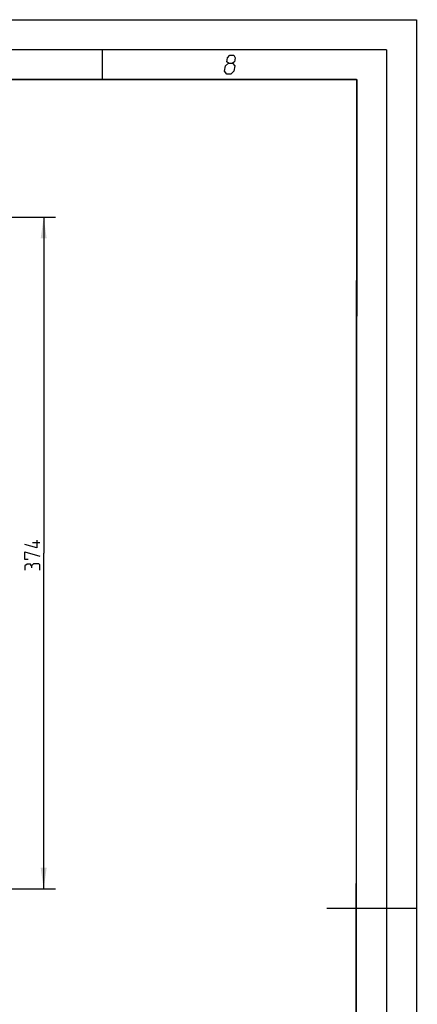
# Paper-space layout 'DRW0010_1_1' of a CAD drawing. Header units: millimetres. Extents: x 0 to 420, y 0 to 297.
# Tile 108 of 108: x 354 to 420, y 132 to 297. Entities that reach past the tile are written whole.
import ezdxf

# ---------------------------------------------------------------- set-up
doc = ezdxf.new("R2010")
doc.units = ezdxf.units.MM
doc.header["$LTSCALE"] = 23.1
doc.layers.get('0').update_dxf_attribs({"linetype": 'CONTINUOUS'})
doc.layers.add('DIM_PILOTEES', color=7, linetype='CONTINUOUS')
doc.styles.get("Standard").update_dxf_attribs({"font": 'txt', "width": 0.7})
doc.dimstyles.new('DIMSTYLE_3', dxfattribs={"dimtxt": 2.5, "dimasz": 3.5, "dimexe": 2, "dimexo": 0, "dimtad": 1, "dimdec": 0, "dimlfac": 3.333333, "dimdsep": 46, "dimtxsty": 'Standard', "dimblk": '_FILLED', "dimblk1": '_FILLED', "dimblk2": '_FILLED', "dimcen": 0.09, "dimazin": 2, "dimtp": 0.5, "dimtm": 0.5, "dimtfac": 1, "dimtdec": 0, "dimtofl": 0, "dimtmove": 0, "dimatfit": 3, "dimldrblk": '_FILLED', "dimfxl": 0, "dimtolj": 1, "dimarcsym": 0})

# ---------------------------------------------------------------- blocks, each defined once
blk = doc.blocks.new('_FILLED')
at = {"color": 0, "linetype": 'ByBlock'}
blk.add_solid([(0, 0), (-1, 0.143), (-1, -0.143)], dxfattribs=at)
blk = doc.blocks.new('*D5')
at = {"layer": 'DIM_PILOTEES', "color": 2, "linetype": 'Continuous'}
for p, q in [((329.77, 263.98), (359.71, 263.98)), ((357.71, 263.98), (357.71, 207.88)), ((357.71, 151.78), (357.71, 207.88)), ((329.25, 151.78), (359.71, 151.78))]:
    blk.add_line(p, q, dxfattribs=at)
at = {"layer": 'DIM_PILOTEES', "color": 2, "linetype": 'Continuous', "xscale": 3.5, "yscale": 3.5, "zscale": 3.5}
for p, rotation in [((357.71, 263.98), 90), ((357.71, 151.78), 270)]:
    blk.add_blockref('_FILLED', p, dxfattribs=dict(at, rotation=rotation))
at = {"layer": 'DIM_PILOTEES', "color": 2, "linetype": 'Continuous', "insert": (354.59, 207.88), "char_height": 2.5, "width": 8.5714, "attachment_point": 2, "rotation": 90, "line_spacing_factor": 0.9}
blk.add_mtext('{\\ftxt;\\W0.0001;\\H0.0001;\\~}{\\ftxt;\\W2.2857142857;\\H2.5; }{\\ftxt;\\W0.0001;\\H0.0001;\\~}', dxfattribs=at)

psp = doc.layouts.new('DRW0010_1_1')

# ---------------------------------------------------------------- linework, layer by layer
at = {"color": 7, "linetype": 'Continuous'}
for p, q in [((0, 297), (420, 297)), ((420, 297), (420, 0)), ((25, 286.9999), (410, 286.9999)), ((410, 286.9999), (409.8296, 10.1087))]:
    psp.add_line(p, q, dxfattribs=at)
at = {"color": 7, "linetype": 'Continuous', "const_width": 0.25}
for points in [[(415, 292), (20, 292)], [(367.5001, 292), (367.5001, 287)], [(415, 5), (415, 292)], [(25, 287), (410, 287)], [(410, 287), (409.8468, 9.9234)], [(420, 148.5), (405.0001, 148.5)]]:
    psp.add_lwpolyline(points, dxfattribs=at)
at = {"color": 2, "linetype": 'Continuous'}
for points in [[(388.5833, 289.725), (388.32, 289.95), (388.4302, 290.625), (388.8037, 291.075), (389.4787, 291.075), (389.7052, 290.625), (389.595, 289.95), (389.2583, 289.725), (389.6348, 289.275), (389.4879, 288.375), (388.9644, 287.925), (388.2894, 287.925), (387.9129, 288.375)], [(387.9129, 288.375), (388.0598, 289.275), (388.5833, 289.725), (389.2583, 289.725)]]:
    psp.add_lwpolyline(points, dxfattribs=at)
at = {"layer": 'DIM_PILOTEES', "color": 2, "linetype": 'Continuous'}
psp.add_line((357.089, 209.6096), (355.839, 209.6096), dxfattribs=at)
for points in [[(356.5533, 210.0263), (356.5533, 208.7763), (354.589, 209.312)], [(355.1247, 206.812), (354.589, 206.812), (354.589, 208.062), (357.089, 207.3477)], [(355.6604, 205.7406), (355.4818, 206.0382), (354.9461, 206.0382), (354.589, 205.7406), (354.589, 205.0263)], [(357.089, 205.0263), (357.089, 205.9191), (356.9104, 206.0977), (356.0175, 206.0977), (355.6604, 205.7406), (355.6604, 205.3834)]]:
    psp.add_lwpolyline(points, dxfattribs=at)

# ---------------------------------------------------------------- dimensions: what is measured, and where the dimension line sits
dim = psp.add_linear_dim(base=(357.714, 263.9843), p1=(329.2548, 151.7826), p2=(329.7747, 263.9843), angle=90, text='{\\ftxt;\\W0.0001;\\H0.0001;\\~}{\\ftxt;\\W2.2857142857;\\H2.5; }{\\ftxt;\\W0.0001;\\H0.0001;\\~}', dimstyle='DIMSTYLE_3', dxfattribs=at)
dim.commit()
dim.dimension.update_dxf_attribs({"geometry": '*D5', "text_midpoint": (357.714, 207.5263), "dimtype": 160})

doc.saveas('drawing.dxf')
